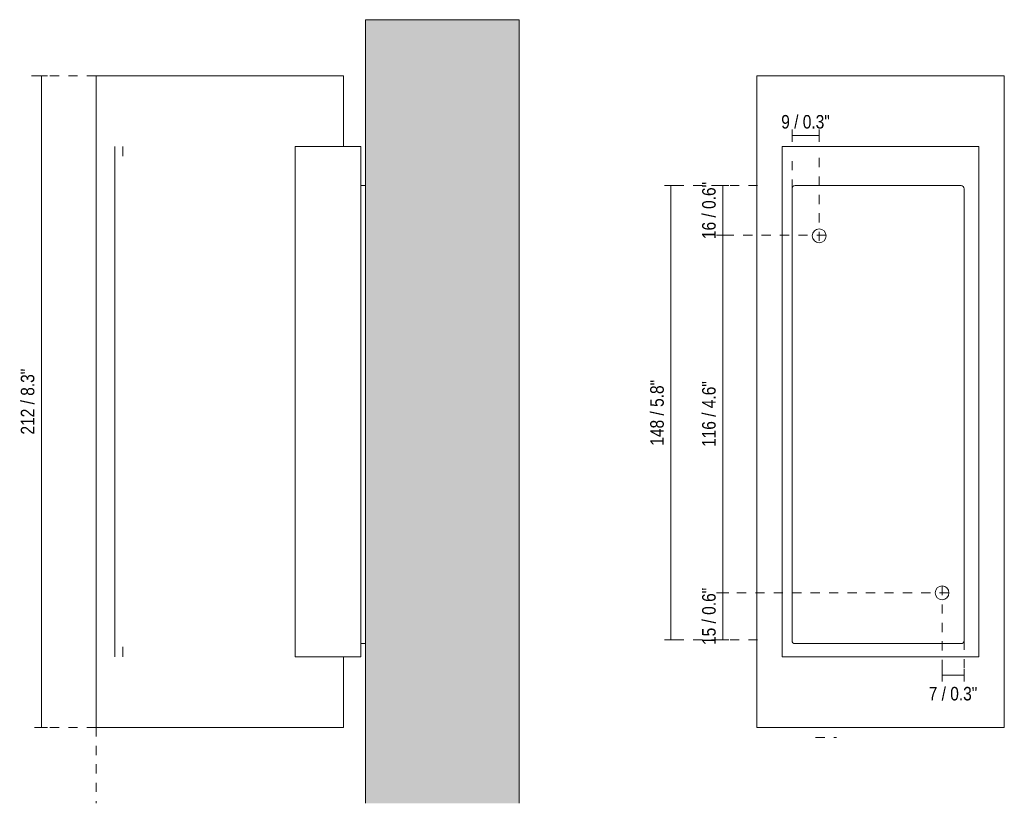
# Model space of a CAD drawing. Header units: millimetres. Extents: x -3379 to -2522, y 195 to 6719.
# Tile 1 of 3: x -2842 to -2522, y 195 to 450. Entities that reach past the tile are written whole.
import ezdxf

# ---------------------------------------------------------------- set-up
doc = ezdxf.new("R2010")
doc.units = ezdxf.units.MM
doc.linetypes.add('Dash', pattern=[6, 3, -3])
for name, color, linetype, lineweight in [('Cotas', 7, 'Continuous', 9), ('Cotas-2', 7, 'Continuous', 9), ('Lighthing Fixture Detail Wide Black', 7, 'Continuous', 20), ('Luminarias', 7, 'Continuous', 20), ('Muros', 7, 'Continuous', 9)]:
    doc.layers.add(name, color=color, linetype=linetype, lineweight=lineweight)
doc.layers.add('Lighthing Fixture Dim Grey Dash', color=7, linetype='Dash', lineweight=9, true_color=0xd2d2d2)
doc.styles.add('Arial Narrow', font='ARIALN.TTF', dxfattribs={"height": 4.4})
doc.dimstyles.new('FARO_-_2_2mm_Arial_Narrow_mm_Inch_Left', dxfattribs={"dimscale": 304.8, "dimtxt": 4.503096, "dimasz": 0, "dimexe": 0.006562, "dimexo": 0.0625, "dimgap": 0.003281, "dimtad": 1, "dimdec": 0, "dimzin": 0, "dimdsep": 46, "dimtxsty": 'Arial Narrow', "dimblk1": 'NONE', "dimblk2": 'NONE', "dimsah": 1, "dimcen": 0.09, "dimadec": 0, "dimazin": 0, "dimtfac": 1, "dimtdec": 4, "dimtix": 1, "dimtmove": 0, "dimatfit": 3, "dimfxl": 0.006562, "dimfxlon": 1, "dimtvp": 1, "dimtolj": 1, "dimtzin": 0, "dimarcsym": 2})
doc.dimstyles.new('FARO_-_2_2mm_Arial_Narrow_mm_Inch_Left_1', dxfattribs={"dimscale": 304.8, "dimtxt": 4.503096, "dimasz": 0, "dimexe": 0.006562, "dimexo": 0.0625, "dimgap": 0.003281, "dimtad": 1, "dimdec": 0, "dimzin": 0, "dimdsep": 46, "dimtxsty": 'Arial Narrow', "dimblk1": 'NONE', "dimblk2": 'NONE', "dimsah": 1, "dimcen": 0.09, "dimadec": 0, "dimazin": 0, "dimtfac": 1, "dimtdec": 4, "dimtix": 1, "dimtmove": 2, "dimatfit": 3, "dimfxl": 0.006562, "dimfxlon": 1, "dimtvp": 1, "dimtolj": 1, "dimtzin": 0, "dimarcsym": 2})

# ---------------------------------------------------------------- blocks, each defined once
blk = doc.blocks.new('kov_2l_round_walllamp - 40522 SOLE white smooth wall lamp 1L-537147-Lateral_PDF')
at = {"layer": 'Luminarias'}
for p, q in [((-3356.69, 431.76), (-3356.69, 219.76)), ((-3316.39, 431.76), (-3356.69, 431.76)), ((-3276.09, 431.76), (-3316.39, 431.76)), ((-3276.09, 408.76), (-3276.09, 431.76)), ((-3350.6, 408.76), (-3350.6, 373.76)), ((-3347.99, 408.76), (-3347.99, 405.56)), ((-3291.89, 242.76), (-3291.89, 408.76)), ((-3291.35, 408.76), (-3291.89, 408.76)), ((-3270.46, 408.76), (-3291.41, 408.76)), ((-3270.46, 408.76), (-3270.46, 242.76)), ((-3268.96, 396.02), (-3270.46, 396.02)), ((-3350.6, 373.76), (-3350.6, 277.76)), ((-3350.6, 277.76), (-3350.6, 242.76)), ((-3270.46, 247.03), (-3268.96, 247.03)), ((-3347.99, 245.96), (-3347.99, 242.76)), ((-3291.89, 242.76), (-3291.35, 242.76)), ((-3291.41, 242.76), (-3270.46, 242.76)), ((-3276.09, 219.76), (-3276.09, 242.76)), ((-3356.69, 219.76), (-3316.39, 219.76)), ((-3316.39, 219.76), (-3276.09, 219.76))]:
    blk.add_line(p, q, dxfattribs=at)
blk = doc.blocks.new('kov_2l_round_walllamp - 40522 SOLE white smooth wall lamp 1L-537147-Alzado_PDF Fixing')
at = {"layer": 'Luminarias', "color": 9, "true_color": 0xc0c0c0}
for p, q in [((6586.07, 431.76), (6586.07, 219.76)), ((6666.67, 431.76), (6586.07, 431.76)), ((6666.67, 219.76), (6666.67, 431.76)), ((6594.37, 408.76), (6594.37, 242.76)), ((6658.37, 408.76), (6594.37, 408.76)), ((6658.37, 408.76), (6658.37, 242.76)), ((6594.37, 242.76), (6658.37, 242.76)), ((6586.07, 219.76), (6666.67, 219.76))]:
    blk.add_line(p, q, dxfattribs=at)
blk = doc.blocks.new('DIMBLOCK3-Lateral_PDF')
at = {"layer": 'Cotas-2', "color": 251, "true_color": 0x5b5b5b}
for p, q in [((-2835.28, 431.76), (-2837.28, 431.76)), ((-2835.28, 431.76), (-2835.28, 219.76)), ((-2835.28, 431.76), (-2833.28, 431.76)), ((-2835.28, 219.76), (-2837.28, 219.76)), ((-2835.28, 219.76), (-2833.28, 219.76))]:
    blk.add_line(p, q, dxfattribs=at)
at = {"layer": 'Cotas-2', "color": 0, "insert": (-2841.97, 315.04), "char_height": 4.4, "width": 25.732, "attachment_point": 1, "rotation": 90, "line_spacing_factor": 0.974696, "style": 'Arial Narrow'}
blk.add_mtext('212 / 8.3"', dxfattribs=at)
blk = doc.blocks.new('_None')
blk = doc.blocks.new('DIMBLOCK4-Alzado_PDF Fixing')
at = {"layer": 'Cotas-2', "color": 251, "true_color": 0x5b5b5b}
for p, q in [((-2613.47, 396.02), (-2615.47, 396.02)), ((-2613.47, 396.02), (-2613.47, 379.89)), ((-2613.47, 396.02), (-2611.47, 396.02)), ((-2613.47, 379.89), (-2615.47, 379.89)), ((-2613.47, 379.89), (-2611.47, 379.89))]:
    blk.add_line(p, q, dxfattribs=at)
at = {"layer": 'Cotas-2', "color": 0, "insert": (-2620.16, 378.63), "char_height": 4.4, "width": 22.3868, "attachment_point": 1, "rotation": 90, "line_spacing_factor": 0.974696, "style": 'Arial Narrow'}
blk.add_mtext('16 / 0.6"', dxfattribs=at)
blk = doc.blocks.new('DIMBLOCK5-Alzado_PDF Fixing')
at = {"layer": 'Cotas-2', "color": 251, "true_color": 0x5b5b5b}
for p, q in [((-2613.47, 379.89), (-2615.47, 379.89)), ((-2613.47, 379.89), (-2613.47, 263.56)), ((-2613.47, 379.89), (-2611.47, 379.89)), ((-2613.47, 263.56), (-2615.47, 263.56)), ((-2613.47, 263.56), (-2611.47, 263.56))]:
    blk.add_line(p, q, dxfattribs=at)
at = {"layer": 'Cotas-2', "color": 0, "insert": (-2620.16, 311), "char_height": 4.4, "width": 25.732, "attachment_point": 1, "rotation": 90, "line_spacing_factor": 0.974696, "style": 'Arial Narrow'}
blk.add_mtext('116 / 4.6"', dxfattribs=at)
blk = doc.blocks.new('DIMBLOCK6-Alzado_PDF Fixing')
at = {"layer": 'Cotas-2', "color": 251, "true_color": 0x5b5b5b}
for p, q in [((-2613.47, 263.56), (-2615.47, 263.56)), ((-2613.47, 263.56), (-2613.47, 248.26)), ((-2613.47, 263.56), (-2611.47, 263.56)), ((-2613.47, 248.26), (-2615.47, 248.26)), ((-2613.47, 248.26), (-2611.47, 248.26))]:
    blk.add_line(p, q, dxfattribs=at)
at = {"layer": 'Cotas-2', "color": 0, "insert": (-2620.16, 246.58), "char_height": 4.4, "width": 22.3868, "attachment_point": 1, "rotation": 90, "line_spacing_factor": 0.974696, "style": 'Arial Narrow'}
blk.add_mtext('15 / 0.6"', dxfattribs=at)
blk = doc.blocks.new('DIMBLOCK7-Alzado_PDF Fixing')
at = {"layer": 'Cotas-2', "color": 251, "true_color": 0x5b5b5b}
for p, q in [((-2630.38, 396.02), (-2632.38, 396.02)), ((-2630.38, 396.02), (-2630.38, 248.26)), ((-2630.38, 396.02), (-2628.38, 396.02)), ((-2630.38, 248.26), (-2632.38, 248.26)), ((-2630.38, 248.26), (-2628.38, 248.26))]:
    blk.add_line(p, q, dxfattribs=at)
at = {"layer": 'Cotas-2', "color": 0, "insert": (-2637.06, 311.42), "char_height": 4.4, "width": 25.732, "attachment_point": 1, "rotation": 90, "line_spacing_factor": 0.974696, "style": 'Arial Narrow'}
blk.add_mtext('148 / 5.8"', dxfattribs=at)
blk = doc.blocks.new('DIMBLOCK8-Alzado_PDF Fixing')
at = {"layer": 'Cotas-2', "color": 251, "true_color": 0x5b5b5b}
for p, q in [((-2590.89, 412.3), (-2590.89, 414.3)), ((-2582.05, 412.3), (-2582.05, 414.3)), ((-2590.89, 412.3), (-2582.05, 412.3)), ((-2590.89, 412.3), (-2590.89, 410.3)), ((-2582.05, 412.3), (-2582.05, 410.3))]:
    blk.add_line(p, q, dxfattribs=at)
at = {"layer": 'Cotas-2', "color": 0, "insert": (-2594.41, 418.99), "char_height": 4.4, "width": 19.0417, "attachment_point": 1, "line_spacing_factor": 0.974696, "style": 'Arial Narrow'}
blk.add_mtext('9 / 0.3"', dxfattribs=at)
blk = doc.blocks.new('DIMBLOCK9-Alzado_PDF Fixing')
at = {"layer": 'Cotas-2', "color": 251, "true_color": 0x5b5b5b}
for p, q in [((-2542.07, 236.72), (-2542.07, 238.72)), ((-2534.85, 236.72), (-2534.85, 238.72)), ((-2542.07, 236.72), (-2534.85, 236.72)), ((-2542.07, 236.72), (-2542.07, 234.72)), ((-2534.85, 236.72), (-2534.85, 234.72))]:
    blk.add_line(p, q, dxfattribs=at)
at = {"layer": 'Cotas-2', "color": 0, "insert": (-2546.4, 232.95), "char_height": 4.4, "width": 19.0417, "attachment_point": 1, "line_spacing_factor": 0.974696, "style": 'Arial Narrow'}
blk.add_mtext('7 / 0.3"', dxfattribs=at)

msp = doc.modelspace()

# ---------------------------------------------------------------- hatches: boundary and pattern name
at = {"layer": 'Muros', "true_color": 0xf7f7f7}
msp.add_hatch(color=7, dxfattribs=at).paths.add_polyline_path([(-2710.99, 195.09), (-2679.75, 195.09), (-2679.75, 450), (-2729.75, 450), (-2729.75, 195.09)])
at = {"layer": 'Muros', "true_color": 0xfafafa}
msp.add_hatch(color=7, dxfattribs=at).paths.add_polyline_path([(-2679.75, 195.09), (-2679.75, 450), (-2729.75, 450), (-2729.75, 195.09), (-2710.99, 195.09)])

# ---------------------------------------------------------------- linework, layer by layer
at = {"layer": 'Lighthing Fixture Detail Wide Black'}
for p, q in [((-2590.89, 395.02), (-2590.89, 248.02)), ((-2535.85, 396.02), (-2589.89, 396.02)), ((-2534.85, 248.02), (-2534.85, 395.02)), ((-2589.89, 247.03), (-2535.85, 247.03))]:
    msp.add_line(p, q, dxfattribs=at)
for centre, radius, start, end in [((-2589.89, 395.02), 0.999, 90, 180), ((-2535.85, 395.02), 0.999, 0, 90), ((-2582.05, 379.7), 2.24, 360, 180), ((-2582.05, 379.7), 2.24, 180, 0), ((-2542.07, 263.56), 2.24, 360, 180), ((-2542.07, 263.56), 2.24, 180, 0), ((-2589.89, 248.02), 0.999, 180, 270), ((-2535.85, 248.02), 0.999, 270, 360)]:
    msp.add_arc(centre, radius, start, end, dxfattribs=at)
at = {"layer": 'Lighthing Fixture Dim Grey Dash'}
for p, q in [((-2817.48, 431.76), (-2840.16, 431.76)), ((-2590.89, 395.02), (-2590.89, 405.02)), ((-2582.05, 405.02), (-2582.05, 377.46)), ((-2602.09, 396.02), (-2632.09, 396.02)), ((-2579.82, 379.89), (-2612.4, 379.89)), ((-2539.84, 263.56), (-2614.84, 263.56)), ((-2542.07, 265.8), (-2542.07, 237.27)), ((-2602.09, 248.26), (-2632.09, 248.26)), ((-2534.85, 248.02), (-2534.85, 237.27)), ((-2817.48, 219.76), (-2837.48, 219.76)), ((-2817.48, 219.76), (-2817.48, 195.09)), ((-2583.27, 216.5), (-2576.47, 216.5))]:
    msp.add_line(p, q, dxfattribs=at)
at = {"layer": 'Muros', "color": 253, "true_color": 0xaaaaaa}
for p, q in [((-2729.75, 195.09), (-2729.75, 450)), ((-2679.75, 450), (-2729.75, 450)), ((-2679.75, 450), (-2679.75, 195.09))]:
    msp.add_line(p, q, dxfattribs=at)

# ---------------------------------------------------------------- block references
at = {"layer": 'Luminarias'}
msp.add_blockref('kov_2l_round_walllamp - 40522 SOLE white smooth wall lamp 1L-537147-Lateral_PDF', (539.21, 0), dxfattribs=at)
at = {"layer": 'Luminarias', "color": 9, "true_color": 0xc0c0c0}
msp.add_blockref('kov_2l_round_walllamp - 40522 SOLE white smooth wall lamp 1L-537147-Alzado_PDF Fixing', (-9188.47, 0), dxfattribs=at)

# ---------------------------------------------------------------- dimensions: what is measured, and where the dimension line sits
at = {"layer": 'Cotas', "color": 251, "true_color": 0x5b5b5b}
for base, p1, p2, override, picture, middle in [((-2835.28, 219.76), (-2837.28, 431.76), (-2837.28, 219.76), {"dimpost": '<>', "dimfxl": 212}, 'DIMBLOCK3-Lateral_PDF', (-2839.13, 325.76)), ((-2613.47, 379.89), (-2615.47, 396.02), (-2611.47, 379.89), {"dimpost": '<>', "dimfxl": 16.618141}, 'DIMBLOCK4-Alzado_PDF Fixing', (-2617.32, 387.95)), ((-2630.38, 248.26), (-2632.38, 396.02), (-2632.38, 248.26), {"dimpost": '<>', "dimfxl": 147.76221}, 'DIMBLOCK7-Alzado_PDF Fixing', (-2634.23, 322.14)), ((-2613.47, 263.56), (-2611.47, 379.89), (-2615.47, 263.56), {"dimpost": '<>', "dimfxl": 116.399333}, 'DIMBLOCK5-Alzado_PDF Fixing', (-2617.32, 321.72)), ((-2613.47, 248.26), (-2615.47, 263.56), (-2615.47, 248.26), {"dimpost": '<>', "dimfxl": 15.302068}, 'DIMBLOCK6-Alzado_PDF Fixing', (-2617.32, 255.91))]:
    dim = msp.add_linear_dim(base=base, p1=p1, p2=p2, angle=90, dimstyle='FARO_-_2_2mm_Arial_Narrow_mm_Inch_Left', override=override, dxfattribs=at)
    dim.commit()
    dim.dimension.update_dxf_attribs({"geometry": picture, "text_midpoint": middle})
dim = msp.add_linear_dim(base=(-2582.05, 412.3), p1=(-2590.89, 410.3), p2=(-2582.05, 410.3), dimstyle='FARO_-_2_2mm_Arial_Narrow_mm_Inch_Left', override={"dimpost": '<>', "dimfxl": 8.841114}, dxfattribs=at)
dim.commit()
dim.dimension.update_dxf_attribs({"geometry": 'DIMBLOCK8-Alzado_PDF Fixing', "text_midpoint": (-2586.47, 416.15)})
dim = msp.add_linear_dim(base=(-2534.85, 236.72), p1=(-2542.07, 238.72), p2=(-2534.85, 238.72), dimstyle='FARO_-_2_2mm_Arial_Narrow_mm_Inch_Left_1', override={"dimpost": '<>', "dimfxl": 7.217635}, dxfattribs=at)
dim.commit()
dim.dimension.update_dxf_attribs({"geometry": 'DIMBLOCK9-Alzado_PDF Fixing', "text_midpoint": (-2536.88, 230.01), "dimtype": 160})

doc.saveas('drawing.dxf')
